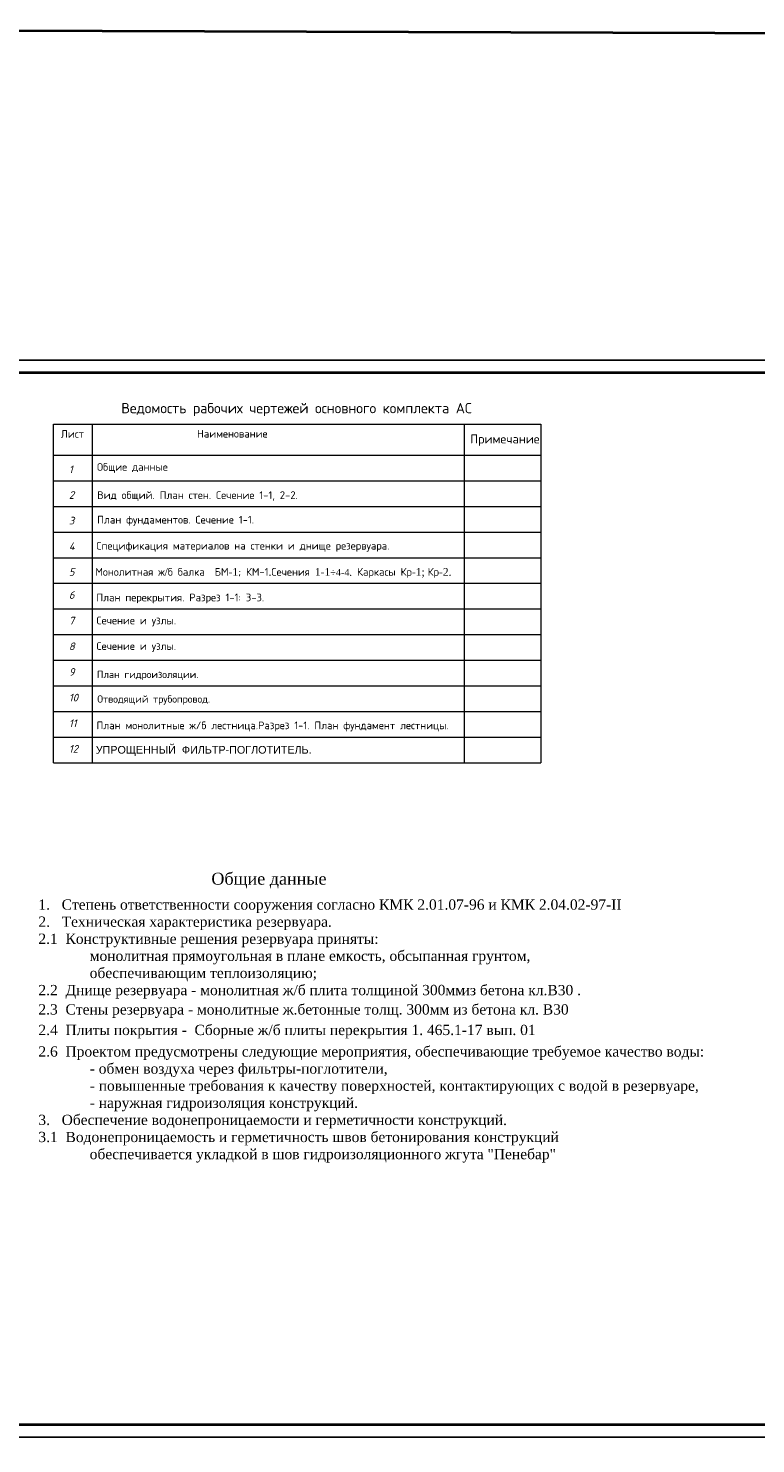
# Model space of a CAD drawing. Header units: millimetres. Extents: x -3143211 to -2549809, y 1060331 to 1341741.
# Tile 101 of 131: x -3114248 to -3085897, y 1286555 to 1341741. Entities that reach past the tile are written whole.
import ezdxf

# ---------------------------------------------------------------- set-up
doc = ezdxf.new("R2010")
doc.units = ezdxf.units.MM
for name, color, linetype in [('PDF _ACO-текст', 7, 'Continuous'), ('PDF _Текст', 7, 'Continuous'), ('RUSSIAN', 4, 'Continuous'), ('Дераза', 5, 'Continuous'), ('РУССКИЙ', 3, 'Continuous')]:
    doc.layers.add(name, color=color, linetype=linetype)
doc.layers.add('Линия', color=250, linetype='Continuous', lineweight=20)
doc.styles.add('PDF ISOCPEUR', font='isocpeur.ttf')
doc.styles.get("Standard").update_dxf_attribs({"font": 'isocpeui.ttf'})
doc.styles.add('Times New Romans', font='times.ttf', dxfattribs={"height": 300})

msp = doc.modelspace()

# ---------------------------------------------------------------- linework, layer by layer
at = {"lineweight": 9}
msp.add_line((-3057296.73173, 1286804.62022), (-3116696.73173, 1286804.62022), dxfattribs=at)
msp.add_line((-3057296.73173, 1286804.62022), (-3116696.73173, 1286804.62022), dxfattribs=at)
for points in [[(-3116696.73173, 1286804.62022), (-3057296.73173, 1286804.62022), (-3057296.73173, 1328804.62022), (-3116696.73173, 1328804.62022)], [(-3116696.73173, 1244804.62022), (-3057296.73173, 1244804.62022), (-3057296.73173, 1286804.62022), (-3116696.73173, 1286804.62022)]]:
    msp.add_lwpolyline(points, close=True)
at = {"lineweight": 40, "ltscale": 25}
msp.add_lwpolyline([(-3114696.73173, 1287304.62022), (-3057796.73173, 1287304.62022), (-3057796.73173, 1328304.62022), (-3114696.73173, 1328304.62022)], close=True, dxfattribs=at)
at = {"layer": 'PDF _ACO-текст', "lineweight": 20}
for points in [[(-3113265.66983, 1313101.31452), (-3113265.66983, 1326301.31452), (-3111762.78443, 1326301.31452), (-3094265.81159, 1326301.31452), (-3094265.81159, 1313101.31452)], [(-3111762.78443, 1326301.31452), (-3111762.78443, 1313101.31452)], [(-3097263.11543, 1326301.31452), (-3097263.11543, 1313101.31452)]]:
    msp.add_lwpolyline(points, dxfattribs=at)
at = {"layer": 'Дераза', "color": 0}
msp.add_line((-3116696.73173, 1328804.62022), (-3086996.73173, 1328804.62022), dxfattribs=at)
at = {"layer": 'Дераза', "color": 5, "lineweight": 40}
msp.add_lwpolyline([(-3143211.06119, 1341741.40045), (-2972079.35364, 1341189.93099), (-2972079.35364, 1060330.92528), (-3143211.06119, 1060882.39474)], close=True, dxfattribs=at)
at = {"layer": 'Линия', "color": 0}
for p, q in [((-3113265.66983, 1325101.31452), (-3094265.81159, 1325101.31452)), ((-3113265.66983, 1324101.31452), (-3094265.81159, 1324101.31452)), ((-3113265.66983, 1323101.31452), (-3094265.81159, 1323101.31452)), ((-3113265.66983, 1322101.31452), (-3094265.81159, 1322101.31452)), ((-3113265.66983, 1321101.31452), (-3094265.81159, 1321101.31452)), ((-3113265.66983, 1320101.31452), (-3094265.81159, 1320101.31452)), ((-3113265.66983, 1319101.31452), (-3094265.81159, 1319101.31452)), ((-3113265.66983, 1318101.31452), (-3094265.81159, 1318101.31452)), ((-3113265.66983, 1317101.31452), (-3094265.81159, 1317101.31452)), ((-3113265.66983, 1316101.31452), (-3094265.81159, 1316101.31452)), ((-3113265.66983, 1315101.31452), (-3094265.81159, 1315101.31452)), ((-3113265.66983, 1314101.31452), (-3094265.81159, 1314101.31452)), ((-3113265.66983, 1313101.31452), (-3094265.81159, 1313101.31452))]:
    msp.add_line(p, q, dxfattribs=at)
msp.add_lwpolyline([(-3113265.66983, 1319100.16504), (-3094265.81159, 1319100.16504)], dxfattribs=at)

# ---------------------------------------------------------------- texts
at = {"color": 0, "lineweight": 25, "ltscale": 100, "char_height": 300, "attachment_point": 1}
for s, insert, width in [('1', (-3112666.47474, 1324694.63087), 154.8133292), ('2', (-3112666.47474, 1323694.63087), 154.8133292), ('3', (-3112666.47474, 1322694.63087), 154.8133292), ('4', (-3112666.47474, 1321694.63087), 154.8133292), ('5', (-3112666.47474, 1320694.63087), 154.8133292), ('6', (-3112666.47474, 1319794.63087), 154.8133292), ('7', (-3112666.47474, 1318794.63087), 154.8133292), ('8', (-3112666.47474, 1317794.63087), 299.7962822), ('9', (-3112666.47474, 1316794.63087), 418.2628145), ('10', (-3112666.47474, 1315794.63087), 154.8133292), ('11', (-3112666.47474, 1314794.63087), 154.8133292), ('12', (-3112666.47474, 1313794.63087), 154.8133292)]:
    msp.add_mtext(s, dxfattribs=dict(at, insert=insert, width=width))
at = {"layer": 'PDF _Текст', "attachment_point": 7, "style": 'PDF ISOCPEUR'}
for s, insert, char_height, width in [('\\pi106.71768;Ведомость рабочих чертежей основного комплекта АС', (-3110730.48455, 1326622.55152), 400.0033345, 14173.5517312), ('Общие данные ', (-3111570.42624, 1324405.83822), 300.0025008, 4481.9246672), ('\\pi155.28287;Вид общий. План стен. Сечение 1-1, 2-2.   ', (-3111717.64387, 1323308.70063), 300, 7885.5657348), ('План фундаментов. Сечение 1-1. ', (-3111562.47279, 1322350.03486), 300, 6265.6908629), ('{\\C0;Спецификация материалов на стенки и днище резервуара.   }', (-3111598.04597, 1321334.98317), 300, 11706.0521282), ('План перекрытия. Разрез 1-1: 3-3.', (-3111594.60658, 1319319.34969), 300.0025008, 7556.4517945), ('\\pt184.70254;Сечение и узлы.', (-3111590.97196, 1318422.26241), 300.0025008, 4480.618124), ('\\pt184.70254;Сечение и узлы.', (-3111590.97196, 1317423.41189), 300.0025008, 4480.618124), ('План гидроизоляции.', (-3111574.80436, 1316328.36325), 285.0006022, 5162.8393529), ('Отводящий трубопровод.', (-3111559.93852, 1315369.88354), 285.0006022, 5307.7998205)]:
    msp.add_mtext(s, dxfattribs=dict(at, insert=insert, char_height=char_height, width=width))
for s, insert, char_height in [('Примечание', (-3097024.90012, 1325459.36478), 350.001553), ('\\pt5.31304;{\\fArial|b0|i0|c204|p34;УПРОЩЕННЫЙ  ФИЛЬТР-ПОГЛОТИТЕЛЬ.}', (-3111618.94553, 1313372.75113), 300.0025008)]:
    msp.add_mtext(s, dxfattribs=dict(at, insert=insert, char_height=char_height))
at = {"layer": 'RUSSIAN', "color": 7, "style": 'Times New Romans'}
for s, p in [('1.   Степень ответственности сооружения согласно КМК 2.01.07-96 и КМК 2.04.02-97-II', (-3113855.60895, 1307376.068)), ('2.   Техническая характеристика резервуара.', (-3113855.60895, 1306709.40133)), ('2.1  Конструктивные решения резервуара приняты:', (-3113855.60895, 1306042.73467)), ('монолитная прямоугольная в плане емкость, обсыпанная грунтом,', (-3111855.60895, 1305376.068)), ('обеспечивающим теплоизоляцию;', (-3111855.60895, 1304709.40133)), ('2.2  Днище резервуара - монолитная ж/б плита толщиной 300мм', (-3113855.60895, 1304042.73467)), ('из бетона кл.В30 .', (-3097358.1201, 1304040.48613)), ('2.3  Cтены резервуара - монолитные ж.бетонные толщ. 300мм из бетона кл. В30', (-3113855.60895, 1303288.08789)), ('2.4  Плиты покрытия -  Сборные ж/б плиты перекрытия 1. 465.1-17 вып. 01', (-3113855.60895, 1302487.64373)), ('2.6  Проектом предусмотрены следующие мероприятия, обеспечивающие требуемое качество воды:', (-3113855.60895, 1301647.26538)), ('- обмен воздуха через фильтры-поглотители, ', (-3111855.60895, 1300980.59871)), ('- повышенные требования к качеству поверхностей, контактирующих с водой в резервуаре,', (-3111855.60895, 1300313.93205)), ('- наружная гидроизоляция конструкций.', (-3111855.60895, 1299647.26538)), ('3.   Обеспечение водонепроницаемости и герметичности конструкций.', (-3113855.60895, 1298980.59871)), ('3.1  Водонепроницаемость и герметичность швов бетонирования конструкций ', (-3113855.60895, 1298313.93205)), ('обеспечивается укладкой в шов гидроизоляционного жгута "Пенебар"  ', (-3111855.60895, 1297647.26538))]:
    msp.add_text(s, height=400, dxfattribs=at).set_placement(p)
at = {"layer": 'Линия', "color": 0, "char_height": 300, "attachment_point": 1}
for s, insert, width in [('{\\fISOCPEUR|b0|i0|c204|p34;Лист}', (-3112979.99612, 1326074.64715), 1217.2116894), ('{\\fISOCPEUR|b0|i0|c204|p34;Наименование}', (-3107673.12942, 1326083.77659), 3317.2857143)]:
    msp.add_mtext(s, dxfattribs=dict(at, insert=insert, width=width))
at = {"layer": 'Линия', "color": 0, "insert": (-3111635.32134, 1320314.60875), "char_height": 300.00250085, "width": 16362.4841961, "attachment_point": 7, "style": 'PDF ISOCPEUR'}
msp.add_mtext('Монолитная ж{\\fTimes New Roman|b0|i0|c238|p18;/}б балка  БМ{\\fTimes New Roman|b0|i0|c238|p18;-1}; КМ-1{\\fTimes New Roman|b0|i0|c238|p18;.}Сечения {\\fTimes New Roman|b0|i0|c238|p18;1-1\\H0.875x;÷4-4.  \\fISOCPEUR|b0|i0|c204|p34;\\H1.14286x;Каркасы Кр\\fTimes New Roman|b0|i0|c238|p18;-1; \\fISOCPEUR|b0|i0|c204|p34;Кр\\fTimes New Roman|b0|i0|c238|p18;-2.}', dxfattribs=at)
at = {"layer": 'Линия', "color": 0, "insert": (-3111590.01312, 1314330.04417), "char_height": 300.00250085, "attachment_point": 7, "style": 'PDF ISOCPEUR'}
msp.add_mtext('\\pt5.10004;План монолитные ж/б лестница.Разрез {\\fISOCPEUR|b0|i0|c238|p34;1-1.} План фундамент лестницы.', dxfattribs=at)
at = {"layer": 'РУССКИЙ', "color": 0, "style": 'Times New Romans'}
msp.add_text('Общие данные', height=466.6666667, dxfattribs=at).set_placement((-3107113.6478, 1308350.78261))

doc.saveas('drawing.dxf')
